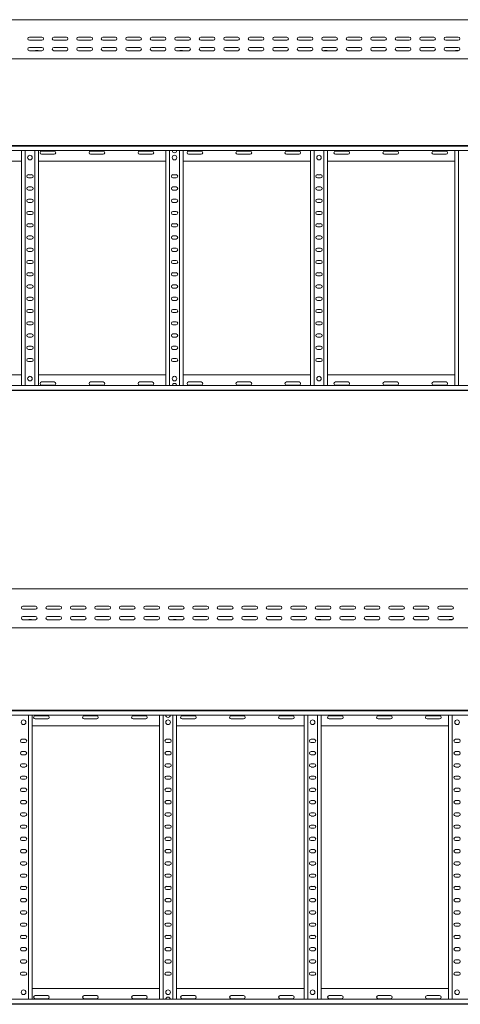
# Model space of a CAD drawing. Header units: millimetres. Extents: x -587 to 3650, y -4791 to -106.
# Tile 4 of 11: x 1443 to 2342, y -4790 to -2780. Entities that reach past the tile are written whole.
import ezdxf

# ---------------------------------------------------------------- set-up
doc = ezdxf.new("R2010")
doc.units = ezdxf.units.MM

msp = doc.modelspace()

# ---------------------------------------------------------------- linework, layer by layer
at = {"color": 7, "linetype": 'Continuous', "lineweight": 15}
for p, q in [((3650.2, -2780.5), (703.2, -2780.5)), ((1462.5, -2816), (1488, -2816)), ((1488, -2822.5), (1462.5, -2822.5)), ((1512.5, -2816), (1538, -2816)), ((1538, -2822.5), (1512.5, -2822.5)), ((1562.5, -2816), (1588, -2816)), ((1588, -2822.5), (1562.5, -2822.5)), ((1612.5, -2816), (1638, -2816)), ((1638, -2822.5), (1612.5, -2822.5)), ((1662.5, -2816), (1688, -2816)), ((1688, -2822.5), (1662.5, -2822.5)), ((1712.5, -2816), (1738, -2816)), ((1738, -2822.5), (1712.5, -2822.5)), ((1762.5, -2816), (1788, -2816)), ((1788, -2822.5), (1762.5, -2822.5)), ((1812.5, -2816), (1838, -2816)), ((1838, -2822.5), (1812.5, -2822.5)), ((1862.5, -2816), (1888, -2816)), ((1888, -2822.5), (1862.5, -2822.5)), ((1912.5, -2816), (1938, -2816)), ((1938, -2822.5), (1912.5, -2822.5)), ((1962.5, -2816), (1988, -2816)), ((1988, -2822.5), (1962.5, -2822.5)), ((2012.5, -2816), (2038, -2816)), ((2038, -2822.5), (2012.5, -2822.5)), ((2062.5, -2816), (2088, -2816)), ((2088, -2822.5), (2062.5, -2822.5)), ((2112.5, -2816), (2138, -2816)), ((2138, -2822.5), (2112.5, -2822.5)), ((2162.5, -2816), (2188, -2816)), ((2188, -2822.5), (2162.5, -2822.5)), ((2212.5, -2816), (2238, -2816)), ((2238, -2822.5), (2212.5, -2822.5)), ((2262.5, -2816), (2288, -2816)), ((2288, -2822.5), (2262.5, -2822.5)), ((2312.5, -2816), (2338, -2816)), ((2338, -2822.5), (2312.5, -2822.5)), ((1462.5, -2837.2), (1488, -2837.2)), ((1488, -2843.7), (1462.5, -2843.7)), ((1475.5, -2843.5), (1479.4, -2843.5)), ((1512.5, -2837.2), (1538, -2837.2)), ((1538, -2843.7), (1512.5, -2843.7)), ((1562.5, -2837.2), (1588, -2837.2)), ((1588, -2843.7), (1562.5, -2843.7)), ((1612.5, -2837.2), (1638, -2837.2)), ((1638, -2843.7), (1612.5, -2843.7)), ((1662.5, -2837.2), (1688, -2837.2)), ((1688, -2843.7), (1662.5, -2843.7)), ((1712.5, -2837.2), (1738, -2837.2)), ((1738, -2843.7), (1712.5, -2843.7)), ((1762.5, -2837.2), (1788, -2837.2)), ((1788, -2843.7), (1762.5, -2843.7)), ((1770.5, -2843.5), (1774.4, -2843.5)), ((1812.5, -2837.2), (1838, -2837.2)), ((1838, -2843.7), (1812.5, -2843.7)), ((1862.5, -2837.2), (1888, -2837.2)), ((1888, -2843.7), (1862.5, -2843.7)), ((1912.5, -2837.2), (1938, -2837.2)), ((1938, -2843.7), (1912.5, -2843.7)), ((1962.5, -2837.2), (1988, -2837.2)), ((1988, -2843.7), (1962.5, -2843.7)), ((2012.5, -2837.2), (2038, -2837.2)), ((2038, -2843.7), (2012.5, -2843.7)), ((2038, -2843.5), (2039.1, -2843.5)), ((2062.5, -2837.2), (2088, -2837.2)), ((2088, -2843.7), (2062.5, -2843.7)), ((2065.5, -2843.5), (2069.4, -2843.5)), ((2112.5, -2837.2), (2138, -2837.2)), ((2138, -2843.7), (2112.5, -2843.7)), ((2162.5, -2837.2), (2188, -2837.2)), ((2188, -2843.7), (2162.5, -2843.7)), ((2212.5, -2837.2), (2238, -2837.2)), ((2238, -2843.7), (2212.5, -2843.7)), ((2262.5, -2837.2), (2288, -2837.2)), ((2288, -2843.7), (2262.5, -2843.7)), ((2312.5, -2837.2), (2338, -2837.2)), ((2338, -2843.7), (2312.5, -2843.7)), ((2333, -2843.5), (2336.9, -2843.5)), ((876.7, -2860.5), (1755.8, -2860.5)), ((1755.8, -2860.5), (1761.7, -2860.5)), ((1761.7, -2860.5), (2640.8, -2860.5)), ((703.2, -3037.4), (3650.2, -3037.4)), ((3650.2, -3038.5), (703.2, -3038.5)), ((703.2, -3047.6), (3650.2, -3047.6)), ((1446.2, -3527.2), (1446.2, -3047.6)), ((1453.7, -3527.2), (1453.7, -3047.6)), ((1473.7, -3527.2), (1473.7, -3047.6)), ((1481.2, -3527.2), (1481.2, -3047.6)), ((1513, -3048.7), (1487.5, -3048.7)), ((1613, -3048.7), (1587.5, -3048.7)), ((1713, -3048.7), (1687.5, -3048.7)), ((1741.2, -3527.2), (1741.2, -3047.6)), ((1748.7, -3527.2), (1748.7, -3047.6)), ((1768.7, -3527.2), (1768.7, -3047.6)), ((1776.2, -3527.2), (1776.2, -3047.6)), ((1813, -3048.7), (1787.5, -3048.7)), ((1913, -3048.7), (1887.5, -3048.7)), ((2013, -3048.7), (1987.5, -3048.7)), ((2036.2, -3527.2), (2036.2, -3047.6)), ((2043.7, -3527.2), (2043.7, -3047.6)), ((2063.7, -3527.2), (2063.7, -3047.6)), ((2071.2, -3527.2), (2071.2, -3047.6)), ((2113, -3048.7), (2087.5, -3048.7)), ((2213, -3048.7), (2187.5, -3048.7)), ((2313, -3048.7), (2287.5, -3048.7)), ((2331.2, -3527.2), (2331.2, -3047.6)), ((2338.7, -3527.2), (2338.7, -3047.6)), ((1186.2, -3069.4), (1446.2, -3069.4)), ((1481.2, -3069.4), (1741.2, -3069.4)), ((1487.5, -3055.2), (1513, -3055.2)), ((1587.5, -3055.2), (1613, -3055.2)), ((1687.5, -3055.2), (1713, -3055.2)), ((1776.2, -3069.4), (2036.2, -3069.4)), ((1787.5, -3055.2), (1813, -3055.2)), ((1887.5, -3055.2), (1913, -3055.2)), ((1987.5, -3055.2), (2013, -3055.2)), ((2071.2, -3069.4), (2331.2, -3069.4)), ((2087.5, -3055.2), (2113, -3055.2)), ((2187.5, -3055.2), (2213, -3055.2)), ((2287.5, -3055.2), (2313, -3055.2)), ((1467, -3096.7), (1460.5, -3096.7)), ((1460.5, -3103.2), (1467, -3103.2)), ((1762, -3096.7), (1755.5, -3096.7)), ((1755.5, -3103.2), (1762, -3103.2)), ((2057, -3096.7), (2050.5, -3096.7)), ((2050.5, -3103.2), (2057, -3103.2)), ((1467, -3121.7), (1460.5, -3121.7)), ((1460.5, -3128.2), (1467, -3128.2)), ((1762, -3121.7), (1755.5, -3121.7)), ((1755.5, -3128.2), (1762, -3128.2)), ((2057, -3121.7), (2050.5, -3121.7)), ((2050.5, -3128.2), (2057, -3128.2)), ((1467, -3146.7), (1460.5, -3146.7)), ((1460.5, -3153.2), (1467, -3153.2)), ((1762, -3146.7), (1755.5, -3146.7)), ((1755.5, -3153.2), (1762, -3153.2)), ((2057, -3146.7), (2050.5, -3146.7)), ((2050.5, -3153.2), (2057, -3153.2)), ((1467, -3171.7), (1460.5, -3171.7)), ((1762, -3171.7), (1755.5, -3171.7)), ((2057, -3171.7), (2050.5, -3171.7)), ((1460.5, -3178.2), (1467, -3178.2)), ((1755.5, -3178.2), (1762, -3178.2)), ((2050.5, -3178.2), (2057, -3178.2)), ((1467, -3196.7), (1460.5, -3196.7)), ((1460.5, -3203.2), (1467, -3203.2)), ((1762, -3196.7), (1755.5, -3196.7)), ((1755.5, -3203.2), (1762, -3203.2)), ((2057, -3196.7), (2050.5, -3196.7)), ((2050.5, -3203.2), (2057, -3203.2)), ((1467, -3221.7), (1460.5, -3221.7)), ((1460.5, -3228.2), (1467, -3228.2)), ((1762, -3221.7), (1755.5, -3221.7)), ((1755.5, -3228.2), (1762, -3228.2)), ((2057, -3221.7), (2050.5, -3221.7)), ((2050.5, -3228.2), (2057, -3228.2)), ((1467, -3246.7), (1460.5, -3246.7)), ((1460.5, -3253.2), (1467, -3253.2)), ((1762, -3246.7), (1755.5, -3246.7)), ((1755.5, -3253.2), (1762, -3253.2)), ((2057, -3246.7), (2050.5, -3246.7)), ((2050.5, -3253.2), (2057, -3253.2)), ((1467, -3271.7), (1460.5, -3271.7)), ((1762, -3271.7), (1755.5, -3271.7)), ((2057, -3271.7), (2050.5, -3271.7)), ((1460.5, -3278.2), (1467, -3278.2)), ((1755.5, -3278.2), (1762, -3278.2)), ((2050.5, -3278.2), (2057, -3278.2)), ((1467, -3296.7), (1460.5, -3296.7)), ((1460.5, -3303.2), (1467, -3303.2)), ((1762, -3296.7), (1755.5, -3296.7)), ((1755.5, -3303.2), (1762, -3303.2)), ((2057, -3296.7), (2050.5, -3296.7)), ((2050.5, -3303.2), (2057, -3303.2)), ((1467, -3321.7), (1460.5, -3321.7)), ((1460.5, -3328.2), (1467, -3328.2)), ((1762, -3321.7), (1755.5, -3321.7)), ((1755.5, -3328.2), (1762, -3328.2)), ((2057, -3321.7), (2050.5, -3321.7)), ((2050.5, -3328.2), (2057, -3328.2)), ((1467, -3346.7), (1460.5, -3346.7)), ((1460.5, -3353.2), (1467, -3353.2)), ((1762, -3346.7), (1755.5, -3346.7)), ((1755.5, -3353.2), (1762, -3353.2)), ((2057, -3346.7), (2050.5, -3346.7)), ((2050.5, -3353.2), (2057, -3353.2)), ((1467, -3371.7), (1460.5, -3371.7)), ((1762, -3371.7), (1755.5, -3371.7)), ((2057, -3371.7), (2050.5, -3371.7)), ((1460.5, -3378.2), (1467, -3378.2)), ((1755.5, -3378.2), (1762, -3378.2)), ((2050.5, -3378.2), (2057, -3378.2)), ((1467, -3396.7), (1460.5, -3396.7)), ((1460.5, -3403.2), (1467, -3403.2)), ((1762, -3396.7), (1755.5, -3396.7)), ((1755.5, -3403.2), (1762, -3403.2)), ((2057, -3396.7), (2050.5, -3396.7)), ((2050.5, -3403.2), (2057, -3403.2)), ((1467, -3421.7), (1460.5, -3421.7)), ((1460.5, -3428.2), (1467, -3428.2)), ((1762, -3421.7), (1755.5, -3421.7)), ((1755.5, -3428.2), (1762, -3428.2)), ((2057, -3421.7), (2050.5, -3421.7)), ((2050.5, -3428.2), (2057, -3428.2)), ((1467, -3446.7), (1460.5, -3446.7)), ((1460.5, -3453.2), (1467, -3453.2)), ((1762, -3446.7), (1755.5, -3446.7)), ((1755.5, -3453.2), (1762, -3453.2)), ((2057, -3446.7), (2050.5, -3446.7)), ((2050.5, -3453.2), (2057, -3453.2)), ((1467, -3471.7), (1460.5, -3471.7)), ((1762, -3471.7), (1755.5, -3471.7)), ((2057, -3471.7), (2050.5, -3471.7)), ((1460.5, -3478.2), (1467, -3478.2)), ((1755.5, -3478.2), (1762, -3478.2)), ((2050.5, -3478.2), (2057, -3478.2)), ((1186.2, -3505.4), (1446.2, -3505.4)), ((1481.2, -3505.4), (1741.2, -3505.4)), ((1776.2, -3505.4), (2036.2, -3505.4)), ((2071.2, -3505.4), (2331.2, -3505.4)), ((3650.2, -3527.2), (703.2, -3527.2)), ((1487.5, -3519.7), (1513, -3519.7)), ((1513, -3526.2), (1487.5, -3526.2)), ((1587.5, -3519.7), (1613, -3519.7)), ((1613, -3526.2), (1587.5, -3526.2)), ((1687.5, -3519.7), (1713, -3519.7)), ((1713, -3526.2), (1687.5, -3526.2)), ((1787.5, -3519.7), (1813, -3519.7)), ((1813, -3526.2), (1787.5, -3526.2)), ((1887.5, -3519.7), (1913, -3519.7)), ((1913, -3526.2), (1887.5, -3526.2)), ((1987.5, -3519.7), (2013, -3519.7)), ((2013, -3526.2), (1987.5, -3526.2)), ((2087.5, -3519.7), (2113, -3519.7)), ((2113, -3526.2), (2087.5, -3526.2)), ((2187.5, -3519.7), (2213, -3519.7)), ((2213, -3526.2), (2187.5, -3526.2)), ((2287.5, -3519.7), (2313, -3519.7)), ((2313, -3526.2), (2287.5, -3526.2)), ((703.2, -3536.3), (3650.2, -3536.3)), ((703.2, -3537.4), (3650.2, -3537.4)), ((3637.1, -3941.5), (690.1, -3941.5)), ((1449.4, -3977), (1474.9, -3977)), ((1499.4, -3977), (1524.9, -3977)), ((1549.4, -3977), (1574.9, -3977)), ((1599.4, -3977), (1624.9, -3977)), ((1649.4, -3977), (1674.9, -3977)), ((1699.4, -3977), (1724.9, -3977)), ((1749.4, -3977), (1774.9, -3977)), ((1799.4, -3977), (1824.9, -3977)), ((1849.4, -3977), (1874.9, -3977)), ((1899.4, -3977), (1924.9, -3977)), ((1949.4, -3977), (1974.9, -3977)), ((1999.4, -3977), (2024.9, -3977)), ((2049.4, -3977), (2074.9, -3977)), ((2099.4, -3977), (2124.9, -3977)), ((2149.4, -3977), (2174.9, -3977)), ((2199.4, -3977), (2224.9, -3977)), ((2249.4, -3977), (2274.9, -3977)), ((2299.4, -3977), (2324.9, -3977)), ((1474.9, -3983.5), (1449.4, -3983.5)), ((1524.9, -3983.5), (1499.4, -3983.5)), ((1574.9, -3983.5), (1549.4, -3983.5)), ((1624.9, -3983.5), (1599.4, -3983.5)), ((1674.9, -3983.5), (1649.4, -3983.5)), ((1724.9, -3983.5), (1699.4, -3983.5)), ((1774.9, -3983.5), (1749.4, -3983.5)), ((1824.9, -3983.5), (1799.4, -3983.5)), ((1874.9, -3983.5), (1849.4, -3983.5)), ((1924.9, -3983.5), (1899.4, -3983.5)), ((1974.9, -3983.5), (1949.4, -3983.5)), ((2024.9, -3983.5), (1999.4, -3983.5)), ((2074.9, -3983.5), (2049.4, -3983.5)), ((2124.9, -3983.5), (2099.4, -3983.5)), ((2174.9, -3983.5), (2149.4, -3983.5)), ((2224.9, -3983.5), (2199.4, -3983.5)), ((2274.9, -3983.5), (2249.4, -3983.5)), ((2324.9, -3983.5), (2299.4, -3983.5)), ((1449.4, -3998.2), (1474.9, -3998.2)), ((1474.9, -4004.7), (1449.4, -4004.7)), ((1462.4, -4004.5), (1466.3, -4004.5)), ((1499.4, -3998.2), (1524.9, -3998.2)), ((1524.9, -4004.7), (1499.4, -4004.7)), ((1549.4, -3998.2), (1574.9, -3998.2)), ((1574.9, -4004.7), (1549.4, -4004.7)), ((1599.4, -3998.2), (1624.9, -3998.2)), ((1624.9, -4004.7), (1599.4, -4004.7)), ((1649.4, -3998.2), (1674.9, -3998.2)), ((1674.9, -4004.7), (1649.4, -4004.7)), ((1699.4, -3998.2), (1724.9, -3998.2)), ((1724.9, -4004.7), (1699.4, -4004.7)), ((1749.4, -3998.2), (1774.9, -3998.2)), ((1774.9, -4004.7), (1749.4, -4004.7)), ((1757.4, -4004.5), (1761.3, -4004.5)), ((1799.4, -3998.2), (1824.9, -3998.2)), ((1824.9, -4004.7), (1799.4, -4004.7)), ((1849.4, -3998.2), (1874.9, -3998.2)), ((1874.9, -4004.7), (1849.4, -4004.7)), ((1899.4, -3998.2), (1924.9, -3998.2)), ((1924.9, -4004.7), (1899.4, -4004.7)), ((1949.4, -3998.2), (1974.9, -3998.2)), ((1974.9, -4004.7), (1949.4, -4004.7)), ((1999.4, -3998.2), (2024.9, -3998.2)), ((2024.9, -4004.7), (1999.4, -4004.7)), ((2024.9, -4004.5), (2025.9, -4004.5)), ((2049.4, -3998.2), (2074.9, -3998.2)), ((2074.9, -4004.7), (2049.4, -4004.7)), ((2052.4, -4004.5), (2056.3, -4004.5)), ((2099.4, -3998.2), (2124.9, -3998.2)), ((2124.9, -4004.7), (2099.4, -4004.7)), ((2149.4, -3998.2), (2174.9, -3998.2)), ((2174.9, -4004.7), (2149.4, -4004.7)), ((2199.4, -3998.2), (2224.9, -3998.2)), ((2224.9, -4004.7), (2199.4, -4004.7)), ((2249.4, -3998.2), (2274.9, -3998.2)), ((2274.9, -4004.7), (2249.4, -4004.7)), ((2299.4, -3998.2), (2324.9, -3998.2)), ((2324.9, -4004.7), (2299.4, -4004.7)), ((2319.9, -4004.5), (2323.8, -4004.5)), ((863.5, -4021.5), (1742.7, -4021.5)), ((1742.7, -4021.5), (1748.5, -4021.5)), ((1748.5, -4021.5), (2627.7, -4021.5)), ((690, -4189.5), (3637.1, -4189.5)), ((3637.1, -4190.6), (690.1, -4190.6)), ((690.1, -4199.7), (3637.1, -4199.7)), ((1460.6, -4779.3), (1460.6, -4199.7)), ((1468.1, -4779.3), (1468.1, -4199.7)), ((1499.9, -4200.8), (1474.4, -4200.8)), ((1474.4, -4207.3), (1499.9, -4207.3)), ((1599.9, -4200.8), (1574.4, -4200.8)), ((1574.4, -4207.3), (1599.9, -4207.3)), ((1699.9, -4200.8), (1674.4, -4200.8)), ((1674.4, -4207.3), (1699.9, -4207.3)), ((1728.1, -4779.3), (1728.1, -4199.7)), ((1735.6, -4779.3), (1735.6, -4199.7)), ((1755.6, -4779.3), (1755.6, -4199.7)), ((1763.1, -4779.3), (1763.1, -4199.7)), ((1799.9, -4200.8), (1774.4, -4200.8)), ((1774.4, -4207.3), (1799.9, -4207.3)), ((1899.9, -4200.8), (1874.4, -4200.8)), ((1874.4, -4207.3), (1899.9, -4207.3)), ((1999.9, -4200.8), (1974.4, -4200.8)), ((1974.4, -4207.3), (1999.9, -4207.3)), ((2023.1, -4779.3), (2023.1, -4199.7)), ((2030.6, -4779.3), (2030.6, -4199.7)), ((2050.6, -4779.3), (2050.6, -4199.7)), ((2058.1, -4779.3), (2058.1, -4199.7)), ((2099.9, -4200.8), (2074.4, -4200.8)), ((2074.4, -4207.3), (2099.9, -4207.3)), ((2199.9, -4200.8), (2174.4, -4200.8)), ((2174.4, -4207.3), (2199.9, -4207.3)), ((2299.9, -4200.8), (2274.4, -4200.8)), ((2274.4, -4207.3), (2299.9, -4207.3)), ((2318.1, -4779.3), (2318.1, -4199.7)), ((2325.6, -4779.3), (2325.6, -4199.7)), ((1468.1, -4221.5), (1728.1, -4221.5)), ((1763.1, -4221.5), (2023.1, -4221.5)), ((2058.1, -4221.5), (2318.1, -4221.5)), ((1453.9, -4248.8), (1447.4, -4248.8)), ((1447.4, -4255.3), (1453.9, -4255.3)), ((1748.9, -4248.8), (1742.4, -4248.8)), ((1742.4, -4255.3), (1748.9, -4255.3)), ((2043.9, -4248.8), (2037.4, -4248.8)), ((2037.4, -4255.3), (2043.9, -4255.3)), ((2338.9, -4248.8), (2332.4, -4248.8)), ((2332.4, -4255.3), (2338.9, -4255.3)), ((1453.9, -4273.8), (1447.4, -4273.8)), ((1748.9, -4273.8), (1742.4, -4273.8)), ((2043.9, -4273.8), (2037.4, -4273.8)), ((2338.9, -4273.8), (2332.4, -4273.8)), ((1447.4, -4280.3), (1453.9, -4280.3)), ((1453.9, -4298.8), (1447.4, -4298.8)), ((1742.4, -4280.3), (1748.9, -4280.3)), ((1748.9, -4298.8), (1742.4, -4298.8)), ((2037.4, -4280.3), (2043.9, -4280.3)), ((2043.9, -4298.8), (2037.4, -4298.8)), ((2332.4, -4280.3), (2338.9, -4280.3)), ((2338.9, -4298.8), (2332.4, -4298.8)), ((1447.4, -4305.3), (1453.9, -4305.3)), ((1742.4, -4305.3), (1748.9, -4305.3)), ((2037.4, -4305.3), (2043.9, -4305.3)), ((2332.4, -4305.3), (2338.9, -4305.3)), ((1453.9, -4323.8), (1447.4, -4323.8)), ((1447.4, -4330.3), (1453.9, -4330.3)), ((1748.9, -4323.8), (1742.4, -4323.8)), ((1742.4, -4330.3), (1748.9, -4330.3)), ((2043.9, -4323.8), (2037.4, -4323.8)), ((2037.4, -4330.3), (2043.9, -4330.3)), ((2338.9, -4323.8), (2332.4, -4323.8)), ((2332.4, -4330.3), (2338.9, -4330.3)), ((1453.9, -4348.8), (1447.4, -4348.8)), ((1447.4, -4355.3), (1453.9, -4355.3)), ((1748.9, -4348.8), (1742.4, -4348.8)), ((1742.4, -4355.3), (1748.9, -4355.3)), ((2043.9, -4348.8), (2037.4, -4348.8)), ((2037.4, -4355.3), (2043.9, -4355.3)), ((2338.9, -4348.8), (2332.4, -4348.8)), ((2332.4, -4355.3), (2338.9, -4355.3)), ((1453.9, -4373.8), (1447.4, -4373.8)), ((1748.9, -4373.8), (1742.4, -4373.8)), ((2043.9, -4373.8), (2037.4, -4373.8)), ((2338.9, -4373.8), (2332.4, -4373.8)), ((1447.4, -4380.3), (1453.9, -4380.3)), ((1453.9, -4398.8), (1447.4, -4398.8)), ((1742.4, -4380.3), (1748.9, -4380.3)), ((1748.9, -4398.8), (1742.4, -4398.8)), ((2037.4, -4380.3), (2043.9, -4380.3)), ((2043.9, -4398.8), (2037.4, -4398.8)), ((2332.4, -4380.3), (2338.9, -4380.3)), ((2338.9, -4398.8), (2332.4, -4398.8)), ((1447.4, -4405.3), (1453.9, -4405.3)), ((1742.4, -4405.3), (1748.9, -4405.3)), ((2037.4, -4405.3), (2043.9, -4405.3)), ((2332.4, -4405.3), (2338.9, -4405.3)), ((1453.9, -4423.8), (1447.4, -4423.8)), ((1447.4, -4430.3), (1453.9, -4430.3)), ((1748.9, -4423.8), (1742.4, -4423.8)), ((1742.4, -4430.3), (1748.9, -4430.3)), ((2043.9, -4423.8), (2037.4, -4423.8)), ((2037.4, -4430.3), (2043.9, -4430.3)), ((2338.9, -4423.8), (2332.4, -4423.8)), ((2332.4, -4430.3), (2338.9, -4430.3)), ((1453.9, -4448.8), (1447.4, -4448.8)), ((1447.4, -4455.3), (1453.9, -4455.3)), ((1748.9, -4448.8), (1742.4, -4448.8)), ((1742.4, -4455.3), (1748.9, -4455.3)), ((2043.9, -4448.8), (2037.4, -4448.8)), ((2037.4, -4455.3), (2043.9, -4455.3)), ((2338.9, -4448.8), (2332.4, -4448.8)), ((2332.4, -4455.3), (2338.9, -4455.3)), ((1453.9, -4473.8), (1447.4, -4473.8)), ((1748.9, -4473.8), (1742.4, -4473.8)), ((2043.9, -4473.8), (2037.4, -4473.8)), ((2338.9, -4473.8), (2332.4, -4473.8)), ((1447.4, -4480.3), (1453.9, -4480.3)), ((1453.9, -4498.8), (1447.4, -4498.8)), ((1742.4, -4480.3), (1748.9, -4480.3)), ((1748.9, -4498.8), (1742.4, -4498.8)), ((2037.4, -4480.3), (2043.9, -4480.3)), ((2043.9, -4498.8), (2037.4, -4498.8)), ((2332.4, -4480.3), (2338.9, -4480.3)), ((2338.9, -4498.8), (2332.4, -4498.8)), ((1447.4, -4505.3), (1453.9, -4505.3)), ((1742.4, -4505.3), (1748.9, -4505.3)), ((2037.4, -4505.3), (2043.9, -4505.3)), ((2332.4, -4505.3), (2338.9, -4505.3)), ((1453.9, -4523.8), (1447.4, -4523.8)), ((1447.4, -4530.3), (1453.9, -4530.3)), ((1748.9, -4523.8), (1742.4, -4523.8)), ((1742.4, -4530.3), (1748.9, -4530.3)), ((2043.9, -4523.8), (2037.4, -4523.8)), ((2037.4, -4530.3), (2043.9, -4530.3)), ((2338.9, -4523.8), (2332.4, -4523.8)), ((2332.4, -4530.3), (2338.9, -4530.3)), ((1453.9, -4548.8), (1447.4, -4548.8)), ((1447.4, -4555.3), (1453.9, -4555.3)), ((1748.9, -4548.8), (1742.4, -4548.8)), ((1742.4, -4555.3), (1748.9, -4555.3)), ((2043.9, -4548.8), (2037.4, -4548.8)), ((2037.4, -4555.3), (2043.9, -4555.3)), ((2338.9, -4548.8), (2332.4, -4548.8)), ((2332.4, -4555.3), (2338.9, -4555.3)), ((1453.9, -4573.8), (1447.4, -4573.8)), ((1447.4, -4580.3), (1453.9, -4580.3)), ((1748.9, -4573.8), (1742.4, -4573.8)), ((1742.4, -4580.3), (1748.9, -4580.3)), ((2043.9, -4573.8), (2037.4, -4573.8)), ((2037.4, -4580.3), (2043.9, -4580.3)), ((2338.9, -4573.8), (2332.4, -4573.8)), ((2332.4, -4580.3), (2338.9, -4580.3)), ((1453.9, -4598.8), (1447.4, -4598.8)), ((1748.9, -4598.8), (1742.4, -4598.8)), ((2043.9, -4598.8), (2037.4, -4598.8)), ((2338.9, -4598.8), (2332.4, -4598.8)), ((1447.4, -4605.3), (1453.9, -4605.3)), ((1742.4, -4605.3), (1748.9, -4605.3)), ((2037.4, -4605.3), (2043.9, -4605.3)), ((2332.4, -4605.3), (2338.9, -4605.3)), ((1453.9, -4623.8), (1447.4, -4623.8)), ((1447.4, -4630.3), (1453.9, -4630.3)), ((1748.9, -4623.8), (1742.4, -4623.8)), ((1742.4, -4630.3), (1748.9, -4630.3)), ((2043.9, -4623.8), (2037.4, -4623.8)), ((2037.4, -4630.3), (2043.9, -4630.3)), ((2338.9, -4623.8), (2332.4, -4623.8)), ((2332.4, -4630.3), (2338.9, -4630.3)), ((1453.9, -4648.8), (1447.4, -4648.8)), ((1447.4, -4655.3), (1453.9, -4655.3)), ((1748.9, -4648.8), (1742.4, -4648.8)), ((1742.4, -4655.3), (1748.9, -4655.3)), ((2043.9, -4648.8), (2037.4, -4648.8)), ((2037.4, -4655.3), (2043.9, -4655.3)), ((2338.9, -4648.8), (2332.4, -4648.8)), ((2332.4, -4655.3), (2338.9, -4655.3)), ((1453.9, -4673.8), (1447.4, -4673.8)), ((1447.4, -4680.3), (1453.9, -4680.3)), ((1748.9, -4673.8), (1742.4, -4673.8)), ((1742.4, -4680.3), (1748.9, -4680.3)), ((2043.9, -4673.8), (2037.4, -4673.8)), ((2037.4, -4680.3), (2043.9, -4680.3)), ((2338.9, -4673.8), (2332.4, -4673.8)), ((2332.4, -4680.3), (2338.9, -4680.3)), ((1453.9, -4698.8), (1447.4, -4698.8)), ((1748.9, -4698.8), (1742.4, -4698.8)), ((2043.9, -4698.8), (2037.4, -4698.8)), ((2338.9, -4698.8), (2332.4, -4698.8)), ((1447.4, -4705.3), (1453.9, -4705.3)), ((1742.4, -4705.3), (1748.9, -4705.3)), ((2037.4, -4705.3), (2043.9, -4705.3)), ((2332.4, -4705.3), (2338.9, -4705.3)), ((1453.9, -4723.8), (1447.4, -4723.8)), ((1447.4, -4730.3), (1453.9, -4730.3)), ((1748.9, -4723.8), (1742.4, -4723.8)), ((1742.4, -4730.3), (1748.9, -4730.3)), ((2043.9, -4723.8), (2037.4, -4723.8)), ((2037.4, -4730.3), (2043.9, -4730.3)), ((2338.9, -4723.8), (2332.4, -4723.8)), ((2332.4, -4730.3), (2338.9, -4730.3)), ((1468.1, -4757.5), (1728.1, -4757.5)), ((1763.1, -4757.5), (2023.1, -4757.5)), ((2058.1, -4757.5), (2318.1, -4757.5)), ((3637.1, -4779.3), (690.1, -4779.3)), ((1474.4, -4771.8), (1499.9, -4771.8)), ((1499.9, -4778.3), (1474.4, -4778.3)), ((1574.4, -4771.8), (1599.9, -4771.8)), ((1599.9, -4778.3), (1574.4, -4778.3)), ((1674.4, -4771.8), (1699.9, -4771.8)), ((1699.9, -4778.3), (1674.4, -4778.3)), ((1774.4, -4771.8), (1799.9, -4771.8)), ((1799.9, -4778.3), (1774.4, -4778.3)), ((1874.4, -4771.8), (1899.9, -4771.8)), ((1899.9, -4778.3), (1874.4, -4778.3)), ((1974.4, -4771.8), (1999.9, -4771.8)), ((1999.9, -4778.3), (1974.4, -4778.3)), ((2074.4, -4771.8), (2099.9, -4771.8)), ((2099.9, -4778.3), (2074.4, -4778.3)), ((2174.4, -4771.8), (2199.9, -4771.8)), ((2199.9, -4778.3), (2174.4, -4778.3)), ((2274.4, -4771.8), (2299.9, -4771.8)), ((2299.9, -4778.3), (2274.4, -4778.3)), ((690, -4789.5), (3637.1, -4789.5)), ((690.1, -4788.4), (3637.1, -4788.4))]:
    msp.add_line(p, q, dxfattribs=at)
for centre in [(1463.7, -3061.9), (1758.7, -3061.9), (2053.7, -3061.9), (1463.7, -3512.9), (1758.7, -3512.9), (2053.7, -3512.9), (1450.6, -4214), (1745.6, -4214), (2040.6, -4214), (2335.6, -4214), (1450.6, -4765), (1745.6, -4765), (2040.6, -4765), (2335.6, -4765)]:
    msp.add_circle(centre, 4.75, dxfattribs=at)
for centre, radius, start, end in [((1462.5, -2819.2), 3.25, 90, 270), ((1488, -2819.2), 3.25, 270, 90), ((1512.5, -2819.2), 3.25, 90, 270), ((1538, -2819.2), 3.25, 270, 90), ((1562.5, -2819.2), 3.25, 90, 270), ((1588, -2819.2), 3.25, 270, 90), ((1612.5, -2819.2), 3.25, 90, 270), ((1638, -2819.2), 3.25, 270, 90), ((1662.5, -2819.2), 3.25, 90, 270), ((1688, -2819.2), 3.25, 270, 90), ((1712.5, -2819.2), 3.25, 90, 270), ((1738, -2819.2), 3.25, 270, 90), ((1762.5, -2819.2), 3.25, 90, 270), ((1788, -2819.2), 3.25, 270, 90), ((1812.5, -2819.2), 3.25, 90, 270), ((1838, -2819.2), 3.25, 270, 90), ((1862.5, -2819.2), 3.25, 90, 270), ((1888, -2819.2), 3.25, 270, 90), ((1912.5, -2819.2), 3.25, 90, 270), ((1938, -2819.2), 3.25, 270, 90), ((1962.5, -2819.2), 3.25, 90, 270), ((1988, -2819.2), 3.25, 270, 90), ((2012.5, -2819.2), 3.25, 90, 270), ((2038, -2819.2), 3.25, 270, 90), ((2062.5, -2819.2), 3.25, 90, 270), ((2088, -2819.2), 3.25, 270, 90), ((2112.5, -2819.2), 3.25, 90, 270), ((2138, -2819.2), 3.25, 270, 90), ((2162.5, -2819.2), 3.25, 90, 270), ((2188, -2819.2), 3.25, 270, 90), ((2212.5, -2819.2), 3.25, 90, 270), ((2238, -2819.2), 3.25, 270, 90), ((2262.5, -2819.2), 3.25, 90, 270), ((2288, -2819.2), 3.25, 270, 90), ((2312.5, -2819.2), 3.25, 90, 270), ((2338, -2819.2), 3.25, 270, 90), ((1462.5, -2840.5), 3.25, 90, 270), ((1475.5, -2845.3), 1.8, 90, 116.5628), ((1479.4, -2845.3), 1.8, 63.4372, 90), ((1488, -2840.5), 3.25, 270, 90), ((1512.5, -2840.5), 3.25, 90, 270), ((1538, -2840.5), 3.25, 270, 90), ((1562.5, -2840.5), 3.25, 90, 270), ((1588, -2840.5), 3.25, 270, 90), ((1612.5, -2840.5), 3.25, 90, 270), ((1638, -2840.5), 3.25, 270, 90), ((1662.5, -2840.5), 3.25, 90, 270), ((1688, -2840.5), 3.25, 270, 90), ((1712.5, -2840.5), 3.25, 90, 270), ((1738, -2840.5), 3.25, 270, 90), ((1762.5, -2840.5), 3.25, 90, 270), ((1770.5, -2845.3), 1.8, 90, 116.5628), ((1774.4, -2845.3), 1.8, 63.4372, 90), ((1788, -2840.5), 3.25, 270, 90), ((1812.5, -2840.5), 3.25, 90, 270), ((1838, -2840.5), 3.25, 270, 90), ((1862.5, -2840.5), 3.25, 90, 270), ((1888, -2840.5), 3.25, 270, 90), ((1912.5, -2840.5), 3.25, 90, 270), ((1938, -2840.5), 3.25, 270, 90), ((1962.5, -2840.5), 3.25, 90, 270), ((1988, -2840.5), 3.25, 270, 90), ((2012.5, -2840.5), 3.25, 90, 270), ((2038, -2845.3), 1.8, 90, 116.5628), ((2038, -2840.5), 3.25, 270, 90), ((2062.5, -2840.5), 3.25, 90, 270), ((2065.5, -2845.3), 1.8, 90, 116.5628), ((2069.4, -2845.3), 1.8, 63.4372, 90), ((2088, -2840.5), 3.25, 270, 90), ((2112.5, -2840.5), 3.25, 90, 270), ((2138, -2840.5), 3.25, 270, 90), ((2162.5, -2840.5), 3.25, 90, 270), ((2188, -2840.5), 3.25, 270, 90), ((2212.5, -2840.5), 3.25, 90, 270), ((2238, -2840.5), 3.25, 270, 90), ((2262.5, -2840.5), 3.25, 90, 270), ((2288, -2840.5), 3.25, 270, 90), ((2312.5, -2840.5), 3.25, 90, 270), ((2333, -2845.3), 1.8, 90, 116.5628), ((2336.9, -2845.3), 1.8, 63.4372, 90), ((2338, -2840.5), 3.25, 270, 90), ((1487.5, -3051.9), 3.25, 90, 270), ((1513, -3051.9), 3.25, 270, 90), ((1587.5, -3051.9), 3.25, 90, 270), ((1613, -3051.9), 3.25, 270, 90), ((1687.5, -3051.9), 3.25, 90, 270), ((1713, -3051.9), 3.25, 270, 90), ((1758.7, -3047.3), 4.75, 183.9233, 356.0767), ((1787.5, -3051.9), 3.25, 90, 270), ((1813, -3051.9), 3.25, 270, 90), ((1887.5, -3051.9), 3.25, 90, 270), ((1913, -3051.9), 3.25, 270, 90), ((1987.5, -3051.9), 3.25, 90, 270), ((2013, -3051.9), 3.25, 270, 90), ((2087.5, -3051.9), 3.25, 90, 270), ((2113, -3051.9), 3.25, 270, 90), ((2187.5, -3051.9), 3.25, 90, 270), ((2213, -3051.9), 3.25, 270, 90), ((2287.5, -3051.9), 3.25, 90, 270), ((2313, -3051.9), 3.25, 270, 90), ((1460.5, -3099.9), 3.25, 90, 270), ((1467, -3099.9), 3.25, 270, 90), ((1755.5, -3099.9), 3.25, 90, 270), ((1762, -3099.9), 3.25, 270, 90), ((2050.5, -3099.9), 3.25, 90, 270), ((2057, -3099.9), 3.25, 270, 90), ((1460.5, -3124.9), 3.25, 90, 270), ((1467, -3124.9), 3.25, 270, 90), ((1755.5, -3124.9), 3.25, 90, 270), ((1762, -3124.9), 3.25, 270, 90), ((2050.5, -3124.9), 3.25, 90, 270), ((2057, -3124.9), 3.25, 270, 90), ((1460.5, -3149.9), 3.25, 90, 270), ((1467, -3149.9), 3.25, 270, 90), ((1755.5, -3149.9), 3.25, 90, 270), ((1762, -3149.9), 3.25, 270, 90), ((2050.5, -3149.9), 3.25, 90, 270), ((2057, -3149.9), 3.25, 270, 90), ((1460.5, -3174.9), 3.25, 90, 270), ((1467, -3174.9), 3.25, 270, 90), ((1755.5, -3174.9), 3.25, 90, 270), ((1762, -3174.9), 3.25, 270, 90), ((2050.5, -3174.9), 3.25, 90, 270), ((2057, -3174.9), 3.25, 270, 90), ((1460.5, -3199.9), 3.25, 90, 270), ((1467, -3199.9), 3.25, 270, 90), ((1755.5, -3199.9), 3.25, 90, 270), ((1762, -3199.9), 3.25, 270, 90), ((2050.5, -3199.9), 3.25, 90, 270), ((2057, -3199.9), 3.25, 270, 90), ((1460.5, -3224.9), 3.25, 90, 270), ((1467, -3224.9), 3.25, 270, 90), ((1755.5, -3224.9), 3.25, 90, 270), ((1762, -3224.9), 3.25, 270, 90), ((2050.5, -3224.9), 3.25, 90, 270), ((2057, -3224.9), 3.25, 270, 90), ((1460.5, -3249.9), 3.25, 90, 270), ((1467, -3249.9), 3.25, 270, 90), ((1755.5, -3249.9), 3.25, 90, 270), ((1762, -3249.9), 3.25, 270, 90), ((2050.5, -3249.9), 3.25, 90, 270), ((2057, -3249.9), 3.25, 270, 90), ((1460.5, -3274.9), 3.25, 90, 270), ((1467, -3274.9), 3.25, 270, 90), ((1755.5, -3274.9), 3.25, 90, 270), ((1762, -3274.9), 3.25, 270, 90), ((2050.5, -3274.9), 3.25, 90, 270), ((2057, -3274.9), 3.25, 270, 90), ((1460.5, -3299.9), 3.25, 90, 270), ((1467, -3299.9), 3.25, 270, 90), ((1755.5, -3299.9), 3.25, 90, 270), ((1762, -3299.9), 3.25, 270, 90), ((2050.5, -3299.9), 3.25, 90, 270), ((2057, -3299.9), 3.25, 270, 90), ((1460.5, -3324.9), 3.25, 90, 270), ((1467, -3324.9), 3.25, 270, 90), ((1755.5, -3324.9), 3.25, 90, 270), ((1762, -3324.9), 3.25, 270, 90), ((2050.5, -3324.9), 3.25, 90, 270), ((2057, -3324.9), 3.25, 270, 90), ((1460.5, -3349.9), 3.25, 90, 270), ((1467, -3349.9), 3.25, 270, 90), ((1755.5, -3349.9), 3.25, 90, 270), ((1762, -3349.9), 3.25, 270, 90), ((2050.5, -3349.9), 3.25, 90, 270), ((2057, -3349.9), 3.25, 270, 90), ((1460.5, -3374.9), 3.25, 90, 270), ((1467, -3374.9), 3.25, 270, 90), ((1755.5, -3374.9), 3.25, 90, 270), ((1762, -3374.9), 3.25, 270, 90), ((2050.5, -3374.9), 3.25, 90, 270), ((2057, -3374.9), 3.25, 270, 90), ((1460.5, -3399.9), 3.25, 90, 270), ((1467, -3399.9), 3.25, 270, 90), ((1755.5, -3399.9), 3.25, 90, 270), ((1762, -3399.9), 3.25, 270, 90), ((2050.5, -3399.9), 3.25, 90, 270), ((2057, -3399.9), 3.25, 270, 90), ((1460.5, -3424.9), 3.25, 90, 270), ((1467, -3424.9), 3.25, 270, 90), ((1755.5, -3424.9), 3.25, 90, 270), ((1762, -3424.9), 3.25, 270, 90), ((2050.5, -3424.9), 3.25, 90, 270), ((2057, -3424.9), 3.25, 270, 90), ((1460.5, -3449.9), 3.25, 90, 270), ((1467, -3449.9), 3.25, 270, 90), ((1755.5, -3449.9), 3.25, 90, 270), ((1762, -3449.9), 3.25, 270, 90), ((2050.5, -3449.9), 3.25, 90, 270), ((2057, -3449.9), 3.25, 270, 90), ((1460.5, -3474.9), 3.25, 90, 270), ((1467, -3474.9), 3.25, 270, 90), ((1755.5, -3474.9), 3.25, 90, 270), ((1762, -3474.9), 3.25, 270, 90), ((2050.5, -3474.9), 3.25, 90, 270), ((2057, -3474.9), 3.25, 270, 90), ((1487.5, -3522.9), 3.25, 90, 270), ((1513, -3522.9), 3.25, 270, 90), ((1587.5, -3522.9), 3.25, 90, 270), ((1613, -3522.9), 3.25, 270, 90), ((1687.5, -3522.9), 3.25, 90, 270), ((1713, -3522.9), 3.25, 270, 90), ((1758.7, -3527.5), 4.75, 3.9233, 176.0767), ((1787.5, -3522.9), 3.25, 90, 270), ((1813, -3522.9), 3.25, 270, 90), ((1887.5, -3522.9), 3.25, 90, 270), ((1913, -3522.9), 3.25, 270, 90), ((1987.5, -3522.9), 3.25, 90, 270), ((2013, -3522.9), 3.25, 270, 90), ((2087.5, -3522.9), 3.25, 90, 270), ((2113, -3522.9), 3.25, 270, 90), ((2187.5, -3522.9), 3.25, 90, 270), ((2213, -3522.9), 3.25, 270, 90), ((2287.5, -3522.9), 3.25, 90, 270), ((2313, -3522.9), 3.25, 270, 90), ((1449.4, -3980.2), 3.25, 90, 270), ((1474.9, -3980.2), 3.25, 270, 90), ((1499.4, -3980.2), 3.25, 90, 270), ((1524.9, -3980.2), 3.25, 270, 90), ((1549.4, -3980.2), 3.25, 90, 270), ((1574.9, -3980.2), 3.25, 270, 90), ((1599.4, -3980.2), 3.25, 90, 270), ((1624.9, -3980.2), 3.25, 270, 90), ((1649.4, -3980.2), 3.25, 90, 270), ((1674.9, -3980.2), 3.25, 270, 90), ((1699.4, -3980.2), 3.25, 90, 270), ((1724.9, -3980.2), 3.25, 270, 90), ((1749.4, -3980.2), 3.25, 90, 270), ((1774.9, -3980.2), 3.25, 270, 90), ((1799.4, -3980.2), 3.25, 90, 270), ((1824.9, -3980.2), 3.25, 270, 90), ((1849.4, -3980.2), 3.25, 90, 270), ((1874.9, -3980.2), 3.25, 270, 90), ((1899.4, -3980.2), 3.25, 90, 270), ((1924.9, -3980.2), 3.25, 270, 90), ((1949.4, -3980.2), 3.25, 90, 270), ((1974.9, -3980.2), 3.25, 270, 90), ((1999.4, -3980.2), 3.25, 90, 270), ((2024.9, -3980.2), 3.25, 270, 90), ((2049.4, -3980.2), 3.25, 90, 270), ((2074.9, -3980.2), 3.25, 270, 90), ((2099.4, -3980.2), 3.25, 90, 270), ((2124.9, -3980.2), 3.25, 270, 90), ((2149.4, -3980.2), 3.25, 90, 270), ((2174.9, -3980.2), 3.25, 270, 90), ((2199.4, -3980.2), 3.25, 90, 270), ((2224.9, -3980.2), 3.25, 270, 90), ((2249.4, -3980.2), 3.25, 90, 270), ((2274.9, -3980.2), 3.25, 270, 90), ((2299.4, -3980.2), 3.25, 90, 270), ((2324.9, -3980.2), 3.25, 270, 90), ((1449.4, -4001.5), 3.25, 90, 270), ((1462.4, -4006.3), 1.8, 90, 116.5628), ((1466.3, -4006.3), 1.8, 63.4372, 90), ((1474.9, -4001.5), 3.25, 270, 90), ((1499.4, -4001.5), 3.25, 90, 270), ((1524.9, -4001.5), 3.25, 270, 90), ((1549.4, -4001.5), 3.25, 90, 270), ((1574.9, -4001.5), 3.25, 270, 90), ((1599.4, -4001.5), 3.25, 90, 270), ((1624.9, -4001.5), 3.25, 270, 90), ((1649.4, -4001.5), 3.25, 90, 270), ((1674.9, -4001.5), 3.25, 270, 90), ((1699.4, -4001.5), 3.25, 90, 270), ((1724.9, -4001.5), 3.25, 270, 90), ((1749.4, -4001.5), 3.25, 90, 270), ((1757.4, -4006.3), 1.8, 90, 116.5628), ((1761.3, -4006.3), 1.8, 63.4372, 90), ((1774.9, -4001.5), 3.25, 270, 90), ((1799.4, -4001.5), 3.25, 90, 270), ((1824.9, -4001.5), 3.25, 270, 90), ((1849.4, -4001.5), 3.25, 90, 270), ((1874.9, -4001.5), 3.25, 270, 90), ((1899.4, -4001.5), 3.25, 90, 270), ((1924.9, -4001.5), 3.25, 270, 90), ((1949.4, -4001.5), 3.25, 90, 270), ((1974.9, -4001.5), 3.25, 270, 90), ((1999.4, -4001.5), 3.25, 90, 270), ((2024.9, -4006.3), 1.8, 90, 116.5628), ((2024.9, -4001.5), 3.25, 270, 90), ((2049.4, -4001.5), 3.25, 90, 270), ((2052.4, -4006.3), 1.8, 90, 116.5628), ((2056.3, -4006.3), 1.8, 63.4372, 90), ((2074.9, -4001.5), 3.25, 270, 90), ((2099.4, -4001.5), 3.25, 90, 270), ((2124.9, -4001.5), 3.25, 270, 90), ((2149.4, -4001.5), 3.25, 90, 270), ((2174.9, -4001.5), 3.25, 270, 90), ((2199.4, -4001.5), 3.25, 90, 270), ((2224.9, -4001.5), 3.25, 270, 90), ((2249.4, -4001.5), 3.25, 90, 270), ((2274.9, -4001.5), 3.25, 270, 90), ((2299.4, -4001.5), 3.25, 90, 270), ((2319.9, -4006.3), 1.8, 90, 116.5628), ((2323.8, -4006.3), 1.8, 63.4372, 90), ((2324.9, -4001.5), 3.25, 270, 90), ((1474.4, -4204), 3.25, 90, 270), ((1499.9, -4204), 3.25, 270, 90), ((1574.4, -4204), 3.25, 90, 270), ((1599.9, -4204), 3.25, 270, 90), ((1674.4, -4204), 3.25, 90, 270), ((1699.9, -4204), 3.25, 270, 90), ((1745.6, -4199.4), 4.75, 183.9233, 356.0767), ((1774.4, -4204), 3.25, 90, 270), ((1799.9, -4204), 3.25, 270, 90), ((1874.4, -4204), 3.25, 90, 270), ((1899.9, -4204), 3.25, 270, 90), ((1974.4, -4204), 3.25, 90, 270), ((1999.9, -4204), 3.25, 270, 90), ((2074.4, -4204), 3.25, 90, 270), ((2099.9, -4204), 3.25, 270, 90), ((2174.4, -4204), 3.25, 90, 270), ((2199.9, -4204), 3.25, 270, 90), ((2274.4, -4204), 3.25, 90, 270), ((2299.9, -4204), 3.25, 270, 90), ((1447.4, -4252), 3.25, 90, 270), ((1453.9, -4252), 3.25, 270, 90), ((1742.4, -4252), 3.25, 90, 270), ((1748.9, -4252), 3.25, 270, 90), ((2037.4, -4252), 3.25, 90, 270), ((2043.9, -4252), 3.25, 270, 90), ((2332.4, -4252), 3.25, 90, 270), ((2338.9, -4252), 3.25, 270, 90), ((1447.4, -4277), 3.25, 90, 270), ((1453.9, -4277), 3.25, 270, 90), ((1742.4, -4277), 3.25, 90, 270), ((1748.9, -4277), 3.25, 270, 90), ((2037.4, -4277), 3.25, 90, 270), ((2043.9, -4277), 3.25, 270, 90), ((2332.4, -4277), 3.25, 90, 270), ((2338.9, -4277), 3.25, 270, 90), ((1447.4, -4302), 3.25, 90, 270), ((1453.9, -4302), 3.25, 270, 90), ((1742.4, -4302), 3.25, 90, 270), ((1748.9, -4302), 3.25, 270, 90), ((2037.4, -4302), 3.25, 90, 270), ((2043.9, -4302), 3.25, 270, 90), ((2332.4, -4302), 3.25, 90, 270), ((2338.9, -4302), 3.25, 270, 90), ((1447.4, -4327), 3.25, 90, 270), ((1453.9, -4327), 3.25, 270, 90), ((1742.4, -4327), 3.25, 90, 270), ((1748.9, -4327), 3.25, 270, 90), ((2037.4, -4327), 3.25, 90, 270), ((2043.9, -4327), 3.25, 270, 90), ((2332.4, -4327), 3.25, 90, 270), ((2338.9, -4327), 3.25, 270, 90), ((1447.4, -4352), 3.25, 90, 270), ((1453.9, -4352), 3.25, 270, 90), ((1742.4, -4352), 3.25, 90, 270), ((1748.9, -4352), 3.25, 270, 90), ((2037.4, -4352), 3.25, 90, 270), ((2043.9, -4352), 3.25, 270, 90), ((2332.4, -4352), 3.25, 90, 270), ((2338.9, -4352), 3.25, 270, 90), ((1447.4, -4377), 3.25, 90, 270), ((1453.9, -4377), 3.25, 270, 90), ((1742.4, -4377), 3.25, 90, 270), ((1748.9, -4377), 3.25, 270, 90), ((2037.4, -4377), 3.25, 90, 270), ((2043.9, -4377), 3.25, 270, 90), ((2332.4, -4377), 3.25, 90, 270), ((2338.9, -4377), 3.25, 270, 90), ((1447.4, -4402), 3.25, 90, 270), ((1453.9, -4402), 3.25, 270, 90), ((1742.4, -4402), 3.25, 90, 270), ((1748.9, -4402), 3.25, 270, 90), ((2037.4, -4402), 3.25, 90, 270), ((2043.9, -4402), 3.25, 270, 90), ((2332.4, -4402), 3.25, 90, 270), ((2338.9, -4402), 3.25, 270, 90), ((1447.4, -4427), 3.25, 90, 270), ((1453.9, -4427), 3.25, 270, 90), ((1742.4, -4427), 3.25, 90, 270), ((1748.9, -4427), 3.25, 270, 90), ((2037.4, -4427), 3.25, 90, 270), ((2043.9, -4427), 3.25, 270, 90), ((2332.4, -4427), 3.25, 90, 270), ((2338.9, -4427), 3.25, 270, 90), ((1447.4, -4452), 3.25, 90, 270), ((1453.9, -4452), 3.25, 270, 90), ((1742.4, -4452), 3.25, 90, 270), ((1748.9, -4452), 3.25, 270, 90), ((2037.4, -4452), 3.25, 90, 270), ((2043.9, -4452), 3.25, 270, 90), ((2332.4, -4452), 3.25, 90, 270), ((2338.9, -4452), 3.25, 270, 90), ((1447.4, -4477), 3.25, 90, 270), ((1453.9, -4477), 3.25, 270, 90), ((1742.4, -4477), 3.25, 90, 270), ((1748.9, -4477), 3.25, 270, 90), ((2037.4, -4477), 3.25, 90, 270), ((2043.9, -4477), 3.25, 270, 90), ((2332.4, -4477), 3.25, 90, 270), ((2338.9, -4477), 3.25, 270, 90), ((1447.4, -4502), 3.25, 90, 270), ((1453.9, -4502), 3.25, 270, 90), ((1742.4, -4502), 3.25, 90, 270), ((1748.9, -4502), 3.25, 270, 90), ((2037.4, -4502), 3.25, 90, 270), ((2043.9, -4502), 3.25, 270, 90), ((2332.4, -4502), 3.25, 90, 270), ((2338.9, -4502), 3.25, 270, 90), ((1447.4, -4527), 3.25, 90, 270), ((1453.9, -4527), 3.25, 270, 90), ((1742.4, -4527), 3.25, 90, 270), ((1748.9, -4527), 3.25, 270, 90), ((2037.4, -4527), 3.25, 90, 270), ((2043.9, -4527), 3.25, 270, 90), ((2332.4, -4527), 3.25, 90, 270), ((2338.9, -4527), 3.25, 270, 90), ((1447.4, -4552), 3.25, 90, 270), ((1453.9, -4552), 3.25, 270, 90), ((1742.4, -4552), 3.25, 90, 270), ((1748.9, -4552), 3.25, 270, 90), ((2037.4, -4552), 3.25, 90, 270), ((2043.9, -4552), 3.25, 270, 90), ((2332.4, -4552), 3.25, 90, 270), ((2338.9, -4552), 3.25, 270, 90), ((1447.4, -4577), 3.25, 90, 270), ((1453.9, -4577), 3.25, 270, 90), ((1742.4, -4577), 3.25, 90, 270), ((1748.9, -4577), 3.25, 270, 90), ((2037.4, -4577), 3.25, 90, 270), ((2043.9, -4577), 3.25, 270, 90), ((2332.4, -4577), 3.25, 90, 270), ((2338.9, -4577), 3.25, 270, 90), ((1447.4, -4602), 3.25, 90, 270), ((1453.9, -4602), 3.25, 270, 90), ((1742.4, -4602), 3.25, 90, 270), ((1748.9, -4602), 3.25, 270, 90), ((2037.4, -4602), 3.25, 90, 270), ((2043.9, -4602), 3.25, 270, 90), ((2332.4, -4602), 3.25, 90, 270), ((2338.9, -4602), 3.25, 270, 90), ((1447.4, -4627), 3.25, 90, 270), ((1453.9, -4627), 3.25, 270, 90), ((1742.4, -4627), 3.25, 90, 270), ((1748.9, -4627), 3.25, 270, 90), ((2037.4, -4627), 3.25, 90, 270), ((2043.9, -4627), 3.25, 270, 90), ((2332.4, -4627), 3.25, 90, 270), ((2338.9, -4627), 3.25, 270, 90), ((1447.4, -4652), 3.25, 90, 270), ((1453.9, -4652), 3.25, 270, 90), ((1742.4, -4652), 3.25, 90, 270), ((1748.9, -4652), 3.25, 270, 90), ((2037.4, -4652), 3.25, 90, 270), ((2043.9, -4652), 3.25, 270, 90), ((2332.4, -4652), 3.25, 90, 270), ((2338.9, -4652), 3.25, 270, 90), ((1447.4, -4677), 3.25, 90, 270), ((1453.9, -4677), 3.25, 270, 90), ((1742.4, -4677), 3.25, 90, 270), ((1748.9, -4677), 3.25, 270, 90), ((2037.4, -4677), 3.25, 90, 270), ((2043.9, -4677), 3.25, 270, 90), ((2332.4, -4677), 3.25, 90, 270), ((2338.9, -4677), 3.25, 270, 90), ((1447.4, -4702), 3.25, 90, 270), ((1453.9, -4702), 3.25, 270, 90), ((1742.4, -4702), 3.25, 90, 270), ((1748.9, -4702), 3.25, 270, 90), ((2037.4, -4702), 3.25, 90, 270), ((2043.9, -4702), 3.25, 270, 90), ((2332.4, -4702), 3.25, 90, 270), ((2338.9, -4702), 3.25, 270, 90), ((1447.4, -4727), 3.25, 90, 270), ((1453.9, -4727), 3.25, 270, 90), ((1742.4, -4727), 3.25, 90, 270), ((1748.9, -4727), 3.25, 270, 90), ((2037.4, -4727), 3.25, 90, 270), ((2043.9, -4727), 3.25, 270, 90), ((2332.4, -4727), 3.25, 90, 270), ((2338.9, -4727), 3.25, 270, 90), ((1474.4, -4775), 3.25, 90, 270), ((1499.9, -4775), 3.25, 270, 90), ((1574.4, -4775), 3.25, 90, 270), ((1599.9, -4775), 3.25, 270, 90), ((1674.4, -4775), 3.25, 90, 270), ((1699.9, -4775), 3.25, 270, 90), ((1745.6, -4779.6), 4.75, 3.9233, 176.0767), ((1774.4, -4775), 3.25, 90, 270), ((1799.9, -4775), 3.25, 270, 90), ((1874.4, -4775), 3.25, 90, 270), ((1899.9, -4775), 3.25, 270, 90), ((1974.4, -4775), 3.25, 90, 270), ((1999.9, -4775), 3.25, 270, 90), ((2074.4, -4775), 3.25, 90, 270), ((2099.9, -4775), 3.25, 270, 90), ((2174.4, -4775), 3.25, 90, 270), ((2199.9, -4775), 3.25, 270, 90), ((2274.4, -4775), 3.25, 90, 270), ((2299.9, -4775), 3.25, 270, 90)]:
    msp.add_arc(centre, radius, start, end, dxfattribs=at)

doc.saveas('drawing.dxf')
